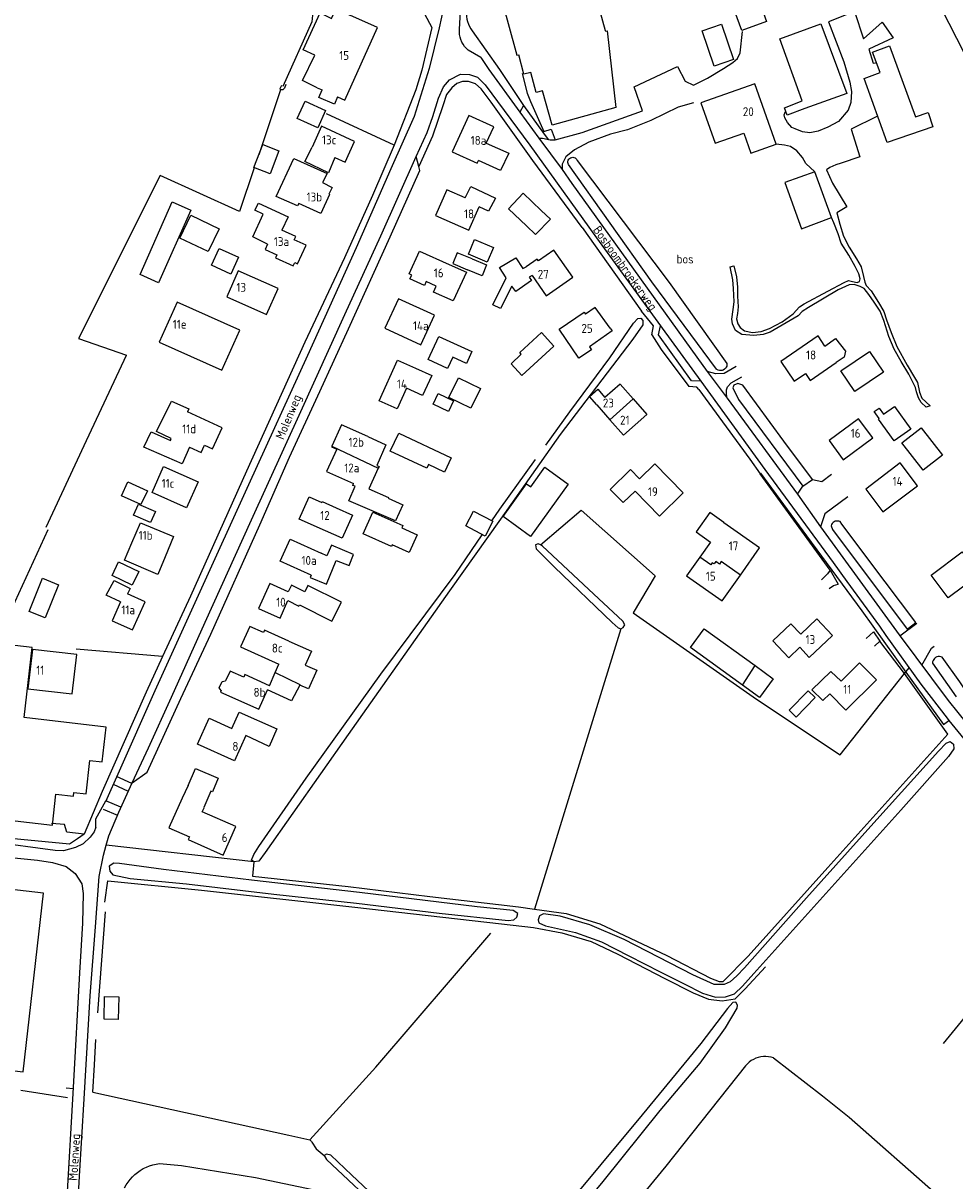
# Model space of a CAD drawing. Header units: metres. Extents: x 226218 to 240385, y 439369 to 449677.
# Tile 101 of 256: x 230260 to 230522, y 442111 to 442436. Entities that reach past the tile are written whole.
import ezdxf

# ---------------------------------------------------------------- set-up
doc = ezdxf.new("R2010")
doc.units = ezdxf.units.M
doc.header["$MEASUREMENT"] = 0
for name, color, linetype in [('BIJGEBOUW', 4, 'Continuous'), ('CULTUURAANDUIDING', 253, 'Continuous'), ('DAKRAND', 4, 'Continuous'), ('DAKRAND-BYG', 4, 'Continuous'), ('HEG', 253, 'Continuous'), ('HEK', 253, 'Continuous'), ('HOOFDGEBOUW', 4, 'Continuous'), ('HUISNUMMER', 253, 'Continuous'), ('INSTEEKSLOOT', 153, 'Continuous'), ('KANTVERH', 253, 'Continuous'), ('KANTWATER', 153, 'Continuous'), ('MIDSLTGREPPEL', 253, 'Continuous'), ('RASTER', 253, 'Continuous'), ('STRAATNAAM', 253, 'Continuous'), ('TUSSENMUUR', 253, 'Continuous')]:
    doc.layers.add(name, color=color, linetype=linetype)
doc.styles.get("Standard").update_dxf_attribs({"font": 'iso.shx'})

msp = doc.modelspace()

# ---------------------------------------------------------------- linework, layer by layer
at = {"layer": 'BIJGEBOUW'}
for points in [[(230406.01, 442383.55), (230400.95, 442388.36), (230396.83, 442384.01), (230401.89, 442379.2)], [(230236.01, 442195.11), (230230.21, 442144.8), (230260.37, 442141.33), (230266.17, 442191.63), (230236.01, 442195.11)]]:
    msp.add_lwpolyline(points, dxfattribs=at)
at = {"layer": 'DAKRAND'}
for p, q in [((230329.64, 442249.93), (230331.22, 442253.6)), ((230331.22, 442253.6), (230332.26, 442256))]:
    msp.add_line(p, q, dxfattribs=at)
for points in [[(230343.07, 442418.04), (230338.99, 442420.05), (230342.38, 442427.2), (230339.11, 442428.72), (230343.88, 442439.13), (230347.09, 442437.52), (230348.45, 442440.23), (230352.3, 442438.49)], [(230424.17, 442434), (230424.18, 442433.95), (230424.64, 442434.07), (230427.08, 442412.47), (230409.1, 442407.55), (230406.45, 442417.17), (230404.65, 442416.7), (230403.11, 442422.32), (230401.2, 442421.85), (230399.76, 442427.32)], [(230348.83, 442415.45), (230347.9, 442413.43), (230343.51, 442415.31), (230344.44, 442417.43)], [(230348.07, 442398.42), (230346.21, 442394.13), (230339.64, 442397.27), (230341.63, 442401.36)], [(230390.61, 442402.43), (230396.94, 442399.65), (230394.59, 442394.8), (230388.39, 442397.59)], [(230337.92, 442385.52), (230337.57, 442384.8), (230331.53, 442387.45), (230336.54, 442398.15), (230345.85, 442393.89), (230344.59, 442391.37), (230347.32, 442389.99), (230346.39, 442388.15)], [(230384.71, 442387.09), (230386.26, 442390.23), (230393.17, 442387.02), (230391.27, 442383.38), (230388.59, 442384.59)], [(230329.13, 442374.09), (230324.94, 442376.14), (230327.89, 442382.53), (230325.51, 442383.6), (230326.61, 442385.57), (230334.93, 442381.75), (230333.17, 442378.01)], [(230380.22, 442368.39), (230385.02, 442366.2), (230381.27, 442358.09), (230375.77, 442360.59), (230376.56, 442362.3)], [(230403.51, 442365.3), (230402.64, 442364.74), (230403.29, 442363.84), (230398.95, 442360.76), (230397.8, 442362.27), (230394.65, 442356.01), (230392.49, 442356.96), (230396.2, 442364.6), (230394.33, 442367.47), (230398.96, 442370.2), (230400.93, 442367.2), (230401.84, 442367.71)], [(230425.42, 442350.46), (230426.03, 442349.65), (230419.63, 442345.18), (230420.17, 442344.39), (230416.68, 442342), (230411.13, 442350.21), (230418.11, 442354.93), (230418.52, 442354.36)], [(230485.84, 442345.42), (230488.84, 442347.51), (230491.58, 442343.98), (230491.19, 442342.29), (230489, 442340.82)], [(230370.71, 442339.19), (230375.28, 442337.16), (230372.67, 442331.51), (230368.17, 442333.59)], [(230421.66, 442328.9), (230419.63, 442331.2), (230421.95, 442333.26), (230423.98, 442330.94)], [(230307.21, 442316.99), (230305.11, 442312.32), (230294.32, 442316.95), (230296.41, 442321.33), (230301.79, 442318.84), (230302.05, 442319.39), (230297.89, 442321.39), (230302.1, 442329.96), (230306.96, 442327.77), (230306.61, 442326.91)], [(230357.33, 442319.99), (230362.39, 442317.69), (230359.83, 442311.83), (230360.47, 442311.57), (230360.24, 442311.06)], [(230360.24, 442311.06), (230357.59, 442305.31), (230363.09, 442302.82), (230362.99, 442302.64), (230367.17, 442300.77), (230365.08, 442296.31), (230351.93, 442301.86), (230353.74, 442306.01), (230353.14, 442306.24), (230353.33, 442306.74)], [(230432.46, 442304.59), (230429.14, 442301.44), (230425.44, 442305.11), (230431.15, 442310.75), (230433.7, 442308.11)], [(230348.37, 442299.97), (230353.02, 442297.88), (230350.09, 442291.36), (230345.44, 442293.45)], [(230457.4, 442295.71), (230457.31, 442295.77), (230457.37, 442295.85), (230453.46, 442298.59), (230449.62, 442293.14), (230453.61, 442290.31)], [(230300.29, 442286.13), (230298.26, 442281.18), (230288.92, 442285.18), (230290.96, 442290.05)], [(230341.35, 442280.99), (230341.09, 442280.3), (230345.68, 442278.45), (230348.38, 442285.17), (230352.04, 442283.7), (230353.31, 442286.77), (230347.1, 442289.41), (230345.83, 442286.45), (230344.17, 442287.15)], [(230287.8, 442273.5), (230283.77, 442275.36), (230285.97, 442279.47), (230290.48, 442277.21), (230289.71, 442275.79)], [(230334.86, 442273.85), (230337.91, 442272.33), (230338.06, 442272.64), (230347.19, 442268.08), (230349.87, 442273.45), (230340.47, 442278.14), (230339.57, 442276.34), (230335.82, 442278.21), (230334.89, 442276.34)], [(230260.71, 442240.96), (230262.98, 442260.67), (230238.62, 442263.48), (230238.6, 442263.29)], [(230335.15, 442262.46), (230341.48, 442259.59), (230339.73, 442255.73), (230342.99, 442254.26), (230340.62, 442249.06), (230338.18, 442250.08)], [(230487.17, 442247.63), (230485.19, 442245.81), (230482.1, 442248.79), (230487.47, 442253.94), (230490.37, 442251.19)], [(230316.1, 442248.55), (230315.56, 442249.37), (230316.37, 442251.11), (230317.32, 442251.27)], [(230338.18, 442250.08), (230335.87, 442245.68), (230329.1, 442248.75)], [(230319.09, 442237.94), (230321.16, 442242.51), (230331.76, 442237.79), (230329.57, 442232.85), (230323.01, 442235.88)], [(230306.79, 442221.91), (230308.87, 442226.66), (230315.23, 442223.97), (230313.63, 442220.05), (230313.14, 442220.24), (230311.19, 442215.66)], [(230306.79, 442221.91), (230306.78, 442221.91), (230305.1, 442218.34)]]:
    msp.add_lwpolyline(points, dxfattribs=at)
at = {"layer": 'DAKRAND-BYG'}
for points in [[(230462.42, 442434.14), (230458.19, 442445.96), (230465.15, 442448.45), (230469.38, 442436.63), (230462.42, 442434.14)], [(230454.67, 442424.15), (230451.29, 442434.03), (230456.71, 442435.89), (230460.08, 442425.99), (230454.67, 442424.15)], [(230479.39, 442414.32), (230473.12, 442431.79), (230484.67, 442436), (230491.94, 442416.39), (230480.14, 442412.22)], [(230516.2, 442407.01), (230503.33, 442402.61), (230496.87, 442420.67), (230501.33, 442422.35), (230499.21, 442428), (230503.94, 442429.85), (230511.3, 442409.83), (230514.82, 442411.05), (230516.2, 442407.01)], [(230343.24, 442406.74), (230337.44, 442409.35), (230339.66, 442414.26), (230345.45, 442411.65), (230343.24, 442406.74)], [(230480.14, 442412.22), (230475.23, 442410.34), (230474.5, 442412.37), (230479.39, 442414.32)], [(230332.32, 442400.33), (230329.81, 442393.82), (230325.25, 442395.58), (230327.76, 442402.09), (230332.32, 442400.33)], [(230482.95, 442394.4), (230474.51, 442391.44), (230479.21, 442378.39), (230487.67, 442381.6), (230482.95, 442394.4)], [(230293.29, 442365.5), (230302.34, 442385.96), (230307.55, 442383.65), (230298.5, 442363.2), (230293.29, 442365.5)], [(230406.01, 442383.55), (230408.7, 442381.11), (230404.43, 442376.78), (230401.89, 442379.2)], [(230312.47, 442371.99), (230304.46, 442375.79), (230307.51, 442382.22), (230315.52, 442378.41), (230312.47, 442371.99)], [(230387.34, 442375.38), (230392.61, 442373.15), (230390.87, 442369.03), (230385.6, 442371.26), (230387.34, 442375.38)], [(230318.78, 442365.66), (230313.37, 442368.13), (230315.54, 442372.88), (230320.95, 442370.4), (230318.78, 442365.66)], [(230386.62, 442369.91), (230382.46, 442371.63), (230381.2, 442368.61), (230385.36, 442366.89)], [(230386.62, 442369.91), (230390.68, 442368.23), (230389.48, 442365.2), (230385.36, 442366.89)], [(230374.27, 442341.61), (230377.27, 442348.14), (230386.59, 442343.86), (230385.07, 442340.54), (230381.18, 442342.32), (230379.71, 442339.11), (230374.27, 442341.61)], [(230409.59, 442345.42), (230400.64, 442337.16), (230397.6, 442340.46), (230400.45, 442343.09), (230400.01, 442343.57), (230406.1, 442349.2), (230409.59, 442345.42)], [(230490.31, 442338.44), (230498.31, 442343.9), (230502.27, 442338.08), (230494.27, 442332.63), (230490.31, 442338.44)], [(230382.8, 442336.5), (230388.96, 442333.5), (230386.25, 442327.92), (230380.09, 442330.92), (230382.8, 442336.5)], [(230380.04, 442327.05), (230375.71, 442329.07), (230377.1, 442332.05), (230381.43, 442330.04), (230380.04, 442327.05)], [(230505.31, 442318.75), (230500.9, 442324.88), (230501.09, 442325.01), (230499.66, 442327), (230501.05, 442328), (230502.32, 442326.24), (230505.39, 442328.45), (230509.96, 442322.09), (230505.31, 442318.75)], [(230513.4, 442310.52), (230507.46, 442318.2), (230512.89, 442322.4), (230518.84, 442314.73), (230513.4, 442310.52)], [(230366, 442320.89), (230380.71, 442313.98), (230378.83, 442309.96), (230374.35, 442312.07), (230373.87, 442311.06), (230363.64, 442315.86), (230366, 442320.89)], [(230413.67, 442306.55), (230403.09, 442291.91), (230395.32, 442297.53), (230401.95, 442306.69), (230403.11, 442305.85), (230407.07, 442311.33), (230413.67, 442306.55)], [(230293.54, 442300.83), (230288.04, 442303.35), (230289.84, 442307.27), (230295.34, 442304.75), (230293.54, 442300.83)], [(230296.25, 442295.8), (230291.46, 442297.86), (230292.8, 442300.97), (230297.59, 442298.92), (230296.25, 442295.8)], [(230390.26, 442291.97), (230384.84, 442294.83), (230387.05, 442299.01), (230392.47, 442296.15), (230390.26, 442291.97)], [(230363.98, 442289.07), (230356, 442292.65), (230358.72, 442298.71), (230367.13, 442294.94), (230366.85, 442294.31), (230371.18, 442292.37), (230368.95, 442287.4), (230364.19, 442289.53), (230363.98, 442289.07)], [(230291.03, 442278.16), (230285.39, 442280.88), (230287.26, 442284.76), (230292.9, 442282.05), (230291.03, 442278.16)], [(230270.35, 442278.31), (230266.58, 442268.98), (230262.1, 442270.8), (230265.88, 442280.12), (230270.35, 442278.31)], [(230462.67, 442250.06), (230448.04, 442260.66), (230451.87, 442265.94), (230466.17, 442255.57)], [(230466.17, 442255.57), (230471.23, 442251.9), (230467.41, 442246.62), (230462.67, 442250.06)], [(230475.8, 442243.01), (230481.07, 442248.51), (230483.04, 442246.62), (230477.77, 442241.12), (230475.8, 442243.01)], [(230283.17, 442156.19), (230283.3, 442162.51), (230287.28, 442162.43), (230287.14, 442156.1), (230283.17, 442156.19)]]:
    msp.add_lwpolyline(points, dxfattribs=at)
at = {"layer": 'HEG'}
for p, q in [((230364.68, 442401.9), (230345.66, 442410.66)), ((230299.61, 442258.18), (230275.35, 442260.24)), ((230325.27, 442200.44), (230283.77, 442205.06)), ((230259.78, 442136.17), (230272.88, 442134.17))]:
    msp.add_line(p, q, dxfattribs=at)
at = {"layer": 'HEK'}
msp.add_lwpolyline([(230266.89, 442294.54), (230277.59, 442317.5), (230289.45, 442342.84)], dxfattribs=at)
at = {"layer": 'HOOFDGEBOUW'}
for p, q in [((230343.07, 442418.04), (230344.44, 442417.43)), ((230421.66, 442328.9), (230425.35, 442324.71)), ((230453.61, 442290.31), (230450.61, 442286.04))]:
    msp.add_line(p, q, dxfattribs=at)
for points in [[(230424.17, 442434), (230419.27, 442451.89), (230394.35, 442445.07), (230399.25, 442427.17), (230399.76, 442427.32)], [(230348.83, 442415.45), (230350.84, 442414.54), (230360.07, 442434.99), (230352.3, 442438.49)], [(230462.98, 442405.3), (230464.95, 442399.69), (230472.08, 442402.2), (230466.12, 442419.12), (230450.95, 442413.78), (230454.93, 442402.47), (230462.98, 442405.3)], [(230390.61, 442402.43), (230392.73, 442407.04), (230385.69, 442410.27), (230380.98, 442400.02), (230388.02, 442396.79), (230388.39, 442397.59)], [(230348.07, 442398.42), (230350.94, 442397.11), (230353.61, 442402.97), (230344.3, 442407.22), (230341.63, 442401.36)], [(230346.39, 442388.15), (230346.58, 442388.06), (230344.06, 442382.66), (230337.92, 442385.52)], [(230384.71, 442387.09), (230379.54, 442389.37), (230376.34, 442382.12), (230385.68, 442378), (230388.59, 442384.59)], [(230329.13, 442374.09), (230328.42, 442372.52), (230331.7, 442371.03), (230331.34, 442370.25), (230336.35, 442367.98), (230336.76, 442368.88), (230337.57, 442368.52), (230339.95, 442373.77), (230336.59, 442375.3), (230337.03, 442376.26), (230333.17, 442378.01)], [(230376.56, 442362.3), (230373.7, 442363.58), (230373.2, 442362.48), (230369.16, 442364.29), (230369.65, 442365.38), (230368.98, 442365.68), (230371.87, 442372.13), (230380.22, 442368.39)], [(230403.51, 442365.3), (230407.47, 442359.58), (230414.93, 442364.75), (230409.63, 442372.38), (230405.27, 442369.35), (230404.92, 442369.85), (230401.84, 442367.71)], [(230317.65, 442359.26), (230328.82, 442354.29), (230332.06, 442361.57), (230320.89, 442366.54), (230317.65, 442359.26)], [(230298.65, 442346.54), (230316.28, 442338.65), (230321.3, 442349.86), (230303.67, 442357.75), (230298.65, 442346.54)], [(230372.21, 442345.8), (230376.02, 442354.07), (230365.95, 442358.72), (230362.13, 442350.45), (230372.21, 442345.8)], [(230425.42, 442350.46), (230421.2, 442356.3), (230418.52, 442354.36)], [(230485.84, 442345.42), (230483.9, 442348.25), (230473.41, 442341.05), (230477.22, 442335.51), (230480.34, 442337.66), (230481.64, 442335.77), (230489, 442340.82)], [(230368.17, 442333.59), (230365.53, 442327.75), (230360.5, 442330.03), (230365.68, 442341.47), (230370.71, 442339.19)], [(230431.93, 442330.62), (230428.3, 442334.74), (230423.98, 442330.94)], [(230431.93, 442330.62), (230435.8, 442326.22), (230429.16, 442320.37), (230425.35, 442324.71)], [(230307.21, 442316.99), (230310.47, 442315.51), (230311.39, 442317.53), (230313.68, 442316.48), (230316.4, 442322.47), (230306.61, 442326.91)], [(230499.25, 442319.58), (230495.28, 442324.95), (230487, 442318.82), (230490.97, 442313.45), (230499.25, 442319.58)], [(230357.33, 442319.99), (230349.91, 442323.29), (230347.22, 442317.26)], [(230347.22, 442317.26), (230347.14, 442317.08), (230348.56, 442316.45), (230345.74, 442310.12), (230353.33, 442306.74)], [(230433.7, 442308.11), (230437.97, 442312.32), (230445.99, 442304.17), (230439.34, 442297.61), (230432.46, 442304.59)], [(230511.81, 442306.16), (230506.97, 442312.54), (230497.29, 442305.21), (230502.13, 442298.82), (230511.81, 442306.16)], [(230296.66, 442304.22), (230299.91, 442311.54), (230309.58, 442307.24), (230306.33, 442299.92), (230296.66, 442304.22)], [(230345.44, 442293.45), (230338.04, 442296.78), (230340.86, 442303.06), (230344.41, 442301.46), (230344.52, 442301.7), (230348.37, 442299.97)], [(230290.96, 442290.05), (230293.36, 442295.76), (230302.69, 442291.84), (230300.29, 442286.13)], [(230462.06, 442281), (230467.44, 442288.66), (230457.4, 442295.71)], [(230341.35, 442280.99), (230332.63, 442284.96), (230335.44, 442291.13), (230344.17, 442287.16), (230344.17, 442287.15)], [(230450.61, 442286.04), (230446.94, 442280.8), (230456.97, 442273.76), (230462.06, 442281)], [(230524.43, 442287.6), (230529.27, 442281.23), (230520.5, 442274.59), (230515.67, 442280.96), (230524.43, 442287.6)], [(230334.89, 442276.34), (230329.77, 442278.64), (230326.61, 442271.59), (230332.63, 442268.88), (230334.86, 442273.85)], [(230287.8, 442273.5), (230285.41, 442268.17), (230291.17, 442265.59), (230294.73, 442273.54), (230289.71, 442275.79)], [(230335.15, 442262.46), (230328.24, 442265.56), (230327.94, 442264.9), (230324.14, 442266.61), (230321.54, 442260.81), (230332.26, 442256)], [(230483.57, 442268.69), (230479.02, 442264.41), (230476.26, 442267.34), (230471.16, 442262.54), (230475.65, 442257.79), (230478.75, 442260.73), (230481.43, 442257.9), (230487.95, 442264.03), (230483.57, 442268.69)], [(230263.04, 442260.14), (230261.76, 442249.06), (230274.17, 442247.61), (230275.46, 442258.7), (230263.04, 442260.14)], [(230329.64, 442249.93), (230322.76, 442253.04), (230322.42, 442252.29), (230318.58, 442254.03), (230317.32, 442251.27)], [(230490.37, 442251.19), (230495.55, 442256.33), (230500.28, 442251.57), (230491.7, 442243.06), (230487.17, 442247.63)], [(230316.1, 442248.55), (230315.91, 442248.15), (230326.63, 442243.29), (230329.1, 442248.75)], [(230233.15, 442215.89), (230233.03, 442214.87), (230268.63, 442210.74), (230269.64, 442219.4), (230274.53, 442218.83), (230274.66, 442219.9), (230278.09, 442219.5), (230279.19, 442228.93), (230282.62, 442228.54), (230283.75, 442238.28), (230260.71, 442240.96)], [(230323.01, 442235.88), (230319.81, 442228.77), (230309.41, 442233.45), (230312.72, 442240.81), (230319.09, 442237.94)], [(230305.1, 442218.34), (230301.39, 442209.92), (230307.14, 442207.39), (230306.81, 442206.64), (230316.65, 442202.31), (230320.19, 442210.35), (230310.77, 442214.51), (230311.26, 442215.63), (230311.19, 442215.66)]]:
    msp.add_lwpolyline(points, dxfattribs=at)
at = {"layer": 'INSTEEKSLOOT'}
for p, q in [((230407.32, 442317.52), (230414.08, 442326.89)), ((230490.57, 442295.38), (230490.08, 442296.05)), ((230516.06, 442256.25), (230522.69, 442246.81))]:
    msp.add_line(p, q, dxfattribs=at)
for points in [[(230334.26, 442418.98), (230333.88, 442417.88), (230333.38, 442417.43), (230332.8, 442417.41), (230332.67, 442417.86), (230333.1, 442418.77)], [(230413.75, 442396.43), (230413.61, 442396.73), (230413.55, 442397.04), (230413.57, 442397.37), (230413.66, 442397.68), (230413.82, 442397.96), (230414.05, 442398.19), (230414.32, 442398.37), (230414.63, 442398.47), (230414.95, 442398.51), (230415.27, 442398.46), (230415.57, 442398.34), (230415.83, 442398.15), (230416.05, 442397.9), (230416.19, 442397.61)], [(230416.19, 442397.61), (230442.01, 442363.29), (230458.27, 442340.53)], [(230455.47, 442338.83), (230455.33, 442338.93), (230437.17, 442363.49), (230413.75, 442396.43)], [(230414.08, 442326.89), (230425.31, 442342.09), (230431.97, 442351.83), (230433.23, 442353.19), (230434.08, 442353.25), (230434.61, 442352.56), (230434.63, 442351.37), (230431.83, 442347.34), (230411.35, 442320.53), (230394.57, 442296.77)], [(230458.27, 442340.53), (230458.28, 442340.16), (230458.21, 442339.79), (230458.07, 442339.45), (230457.85, 442339.14), (230457.58, 442338.88), (230457.26, 442338.68), (230456.9, 442338.56), (230456.53, 442338.51), (230456.16, 442338.54), (230455.8, 442338.65), (230455.47, 442338.83)], [(230482.33, 442307.88), (230474.27, 442318.72), (230462.73, 442334.4), (230461.35, 442334.88), (230460.2, 442334.44), (230459.95, 442333.69), (230461.5, 442330.4), (230479.65, 442306.03)], [(230392.16, 442296.31), (230394.4, 442299.6), (230404.47, 442313.56)], [(230394.57, 442296.77), (230380.31, 442276.56), (230351.75, 442236.16), (230328.41, 442203.03), (230326.64, 442200.63), (230325.27, 442200.44), (230324.64, 442200.91), (230325.23, 442202.43), (230326.64, 442204.73), (230339.98, 442223.97), (230360.95, 442253.16), (230381.88, 442281.2), (230389.48, 442292.38)], [(230490.08, 442296.05), (230489.76, 442296.18), (230489.41, 442296.23), (230489.06, 442296.22), (230488.71, 442296.14), (230488.39, 442295.99), (230488.11, 442295.79), (230487.87, 442295.53), (230487.69, 442295.22), (230487.57, 442294.89)], [(230487.57, 442294.89), (230487.96, 442293.86), (230508.96, 442265.85)], [(230511.41, 442267.7), (230502.78, 442279.12), (230490.57, 442295.38)], [(230406.29, 442289.24), (230405.83, 442289.49), (230405.2, 442289.84), (230404.44, 442289.54), (230404.64, 442288.36), (230409.84, 442283.24), (230425.98, 442267.67), (230427.65, 442266.2), (230428.49, 442265.96), (230429.14, 442266.29), (230429.55, 442267.07), (230428.99, 442268.09), (230420.85, 442275.68), (230406.29, 442289.24)], [(230518.75, 442257.92), (230518.39, 442258.05), (230518.02, 442258.11), (230517.64, 442258.09), (230517.28, 442258), (230516.94, 442257.83), (230516.64, 442257.6), (230516.4, 442257.32), (230516.21, 442256.99), (230516.1, 442256.63), (230516.06, 442256.25)], [(230525.28, 442248.75), (230523.79, 442251.05), (230518.75, 442257.92)], [(230463.22, 442170.64), (230480.69, 442190.27), (230500.43, 442212.31), (230517.78, 442231.5), (230519.93, 442233.77), (230521.05, 442234.24), (230521.98, 442233.52), (230522.04, 442232.21), (230520.53, 442230.02), (230507.14, 442214.92), (230482.73, 442187.77), (230465.86, 442168.99)], [(230287.51, 442199.92), (230285.86, 442199.99), (230284.6, 442199.2), (230284.8, 442197.78), (230285.6, 442196.77), (230290.54, 442195.76), (230306.3, 442194.19), (230330.91, 442191.35), (230354.12, 442188.78), (230377.39, 442185.95), (230396.79, 442183.9), (230398.37, 442184.09), (230399.22, 442184.84), (230399.52, 442185.86), (230398.13, 442186.76), (230388.03, 442187.76), (230354.93, 442191.78), (230324.57, 442195.22), (230299.88, 442198.25), (230287.51, 442199.92)], [(230463.22, 442170.64), (230461.04, 442168.37), (230459.17, 442166.65), (230457.54, 442165.94), (230454.66, 442165.91), (230448.72, 442168.62), (230429.38, 442178.54), (230419.7, 442182.69), (230411.35, 442185.11), (230406.72, 442185.77), (230405.56, 442185.24), (230405.17, 442184.08), (230405.42, 442183.25), (230407.3, 442182.41), (230415.72, 442180.52), (230423.01, 442177.92), (230430.71, 442173.95), (230439.48, 442169.51), (230446.24, 442166.15), (230451.4, 442163.44), (230455.09, 442162.32), (230457.83, 442162.42), (230460.4, 442163.33), (230462.65, 442165.47), (230465.86, 442168.99)], [(230395.21, 442076.65), (230406.59, 442090.07), (230423.51, 442110.57), (230439.49, 442130.53), (230450.71, 442143.81), (230457.88, 442153.71), (230461.18, 442159.25), (230461.27, 442160.12), (230460.75, 442160.92), (230459.97, 442160.83), (230458.42, 442159.18), (230450.98, 442149.32), (230434.4, 442129.28), (230411.24, 442101.32), (230394.31, 442079.62), (230393.12, 442078.74), (230391.44, 442078.41), (230389.52, 442079.35), (230384.13, 442084.01), (230368.5, 442097.57)], [(230368.5, 442097.57), (230352.84, 442112.27), (230346.95, 442117.91), (230345.73, 442118.22), (230345.02, 442117.81)], [(230345.02, 442117.81), (230345.69, 442116.74), (230353.36, 442109.53), (230370.25, 442093.72), (230389.04, 442076.36), (230389.12, 442076.29)], [(230288.89, 442108.72), (230289.36, 442109.56), (230289.89, 442110.37), (230290.47, 442111.13), (230291.12, 442111.84), (230291.82, 442112.51), (230292.56, 442113.11), (230293.35, 442113.66), (230294.18, 442114.15), (230295.05, 442114.57), (230295.95, 442114.92), (230296.86, 442115.21), (230297.8, 442115.42), (230298.76, 442115.56)], [(230298.76, 442115.56), (230304.89, 442115.06), (230325.74, 442111.68), (230341.89, 442108.25)]]:
    msp.add_lwpolyline(points, dxfattribs=at)
at = {"layer": 'KANTVERH'}
for p, q in [((230383.08, 442434.41), (230383.49, 442441.29)), ((230389.09, 442426.59), (230385.52, 442428.64)), ((230401.12, 442413.09), (230400.03, 442411.2)), ((230405.38, 442403.87), (230411.98, 442395.03)), ((230402.82, 442401.85), (230421.64, 442375.86)), ((230417.53, 442378.78), (230434.26, 442355.18)), ((230421.64, 442375.86), (230439.57, 442351.12)), ((230487.32, 442282.37), (230489.53, 442278.46)), ((230506.89, 442263.95), (230511.7, 442267.54)), ((230499.46, 442265.1), (230497.46, 442263.23)), ((230499.46, 442265.1), (230501.28, 442262.42)), ((230499.73, 442261.06), (230501.28, 442262.42)), ((230508.18, 442253.32), (230509.51, 442254.99)), ((230290.97, 442222.44), (230286.65, 442224.4)), ((230285.68, 442222.21), (230289.97, 442220.27)), ((230282.86, 442215.26), (230286.92, 442213.53)), ((230287.9, 442215.75), (230283.69, 442217.51)), ((230242.62, 442203.13), (230264.44, 442200.83)), ((230272.49, 442136.84), (230274.48, 442136.72))]:
    msp.add_line(p, q, dxfattribs=at)
for points in [[(230378.71, 442442.46), (230378.68, 442440.9), (230377.33, 442434.87), (230374.6, 442423.42), (230370.34, 442410), (230363.8, 442395.22), (230354.05, 442373.06), (230340.39, 442342.73), (230323.81, 442306.44), (230310.05, 442276.28), (230297.4, 442248.46), (230287.36, 442225.93), (230283.53, 442217.23)], [(230385.09, 442439.51), (230385.05, 442438.79), (230385.08, 442438.06), (230385.17, 442437.34), (230385.34, 442436.63), (230385.57, 442435.95), (230385.87, 442435.28), (230386.23, 442434.65), (230386.64, 442434.06)], [(230494.13, 442439.5), (230486.79, 442436.55), (230491.14, 442425.28), (230492.86, 442419.62), (230493.34, 442417), (230493.12, 442413.9), (230492.32, 442411.73), (230489.6, 442408.57), (230486.64, 442406.95), (230483.94, 442405.81), (230481.56, 442405.4), (230479.53, 442405.63), (230477.42, 442406.46)], [(230494.13, 442439.5), (230496.68, 442431.83), (230501.9, 442436.47), (230505.04, 442432.07), (230498.15, 442428.88), (230499.43, 442424.92), (230500.06, 442425.08)], [(230373.22, 442438.82), (230375.35, 442435), (230372.52, 442422.97), (230370.77, 442417.48), (230364.68, 442401.9), (230358.58, 442387.74), (230350.72, 442370.22), (230339.61, 442346.47), (230323.24, 442310.22), (230307.42, 442275.11), (230299.61, 442258.18), (230294.98, 442248.14), (230282.65, 442220.17), (230277.61, 442208.2)], [(230385.52, 442428.64), (230384.99, 442429.13), (230384.51, 442429.68), (230384.1, 442430.27), (230383.75, 442430.9), (230383.47, 442431.57), (230383.26, 442432.26), (230383.12, 442432.97), (230383.06, 442433.69), (230383.08, 442434.41)], [(230386.64, 442434.06), (230394.33, 442423.16), (230400.73, 442413.65), (230401.12, 442413.09)], [(230409.99, 442403.36), (230417.56, 442405.48), (230434.55, 442411.57), (230432.23, 442418.27), (230444.38, 442424.05), (230446.49, 442419.91), (230448.89, 442418.77), (230452.8, 442420.76), (230457.33, 442423.47), (230459.94, 442425.11), (230461.23, 442426.3), (230461.95, 442427.85), (230462.65, 442433.81)], [(230389.09, 442426.59), (230391.32, 442423.14), (230400.03, 442411.2)], [(230313.15, 442264.45), (230326.96, 442295.16), (230335.3, 442314.22), (230343.85, 442332.61), (230351.89, 442350.26), (230363.62, 442376.09), (230371.9, 442394.8), (230371.63, 442395.91), (230370.94, 442398.75), (230373.95, 442405.47), (230375.6, 442410), (230377.15, 442415.07), (230378.6, 442418.31), (230380.26, 442420.27), (230383.4, 442421.82), (230385.89, 442421.79), (230388.17, 442420.97), (230390.27, 442418.82), (230402.82, 442401.85)], [(230417.53, 442378.78), (230403.75, 442397.6), (230392.02, 442414.02), (230389.16, 442417.75), (230387.54, 442419.18), (230385.62, 442419.82), (230383.92, 442419.76), (230382.33, 442419.28), (230380.93, 442418.04), (230379.4, 442416.12), (230378.41, 442412.98), (230375.49, 442404.46), (230371.63, 442395.91)], [(230400.67, 442422.04), (230402.15, 442416.47), (230403.01, 442414.13), (230406.75, 442405.72), (230408.86, 442406.36), (230409.99, 442403.36)], [(230401.12, 442413.09), (230406.39, 442405.64), (230407.97, 442403.53)], [(230448.92, 442413.82), (230444.53, 442412.55), (230436.84, 442408.87), (230430.35, 442406.24), (230425.56, 442405.01), (230419.41, 442402.77), (230415.43, 442400.58), (230412.99, 442398.6), (230411.98, 442396.54), (230411.98, 442395.03), (230414.7, 442391.12), (230428.59, 442371.73), (230449.78, 442342.25), (230452.71, 442338.29), (230458.3, 442330.74), (230478.14, 442303.74), (230484.62, 442294.57), (230506.68, 442264.24), (230520.51, 442245.72), (230528.64, 442235.64)], [(230400.03, 442411.2), (230405.38, 442403.87), (230406.4, 442403.84), (230408.54, 442403.4), (230409.99, 442403.36)], [(230477.42, 442406.46), (230476.49, 442406.89), (230475.26, 442408.3), (230474.54, 442409.58), (230474.41, 442410.45), (230474.73, 442411.4), (230474.83, 442411.45)], [(230500.4, 442409.92), (230493.22, 442406.43), (230495.61, 442398.6), (230490.36, 442396.88), (230488.86, 442396.34), (230487.24, 442395.62), (230486.22, 442395), (230487.98, 442391.22), (230491.96, 442384.55), (230489.19, 442382.9), (230490.03, 442379.73), (230491, 442376.31), (230492.63, 442373.26), (230494.73, 442369.93), (230495.97, 442367.72), (230496.65, 442364.94), (230497.02, 442363.34), (230497.41, 442362.46), (230498.81, 442360.97), (230500.86, 442357.64), (230502.35, 442355.13), (230503.17, 442352.82), (230504.45, 442349.26), (230506.02, 442345.29), (230508.96, 442340.05), (230510.97, 442336.55), (230511.81, 442335.13), (230512.4, 442332.49), (230513.06, 442330.79), (230515.38, 442328.6)], [(230482.95, 442394.4), (230480.42, 442396.78), (230479.49, 442398.44), (230477.97, 442400.35), (230476.13, 442401.49), (230474.42, 442401.9), (230472.08, 442402.2)], [(230291.07, 442222.66), (230295.62, 442232.46), (230302.14, 442246.74), (230311.61, 442267.77), (230324.58, 442296.55), (230338.48, 442327.06), (230350.89, 442354.28), (230361, 442376.4), (230370.94, 442398.75)], [(230460.2, 442367.98), (230460.94, 442364.85), (230461.22, 442361.94), (230461.29, 442359.46), (230461.46, 442356.43), (230461.23, 442354.59), (230460.97, 442353.07), (230461.37, 442351.7), (230461.98, 442350.63), (230463.18, 442349.65), (230465.49, 442349.26), (230467.92, 442349.47), (230470.26, 442350.33), (230473.81, 442352.19), (230476.88, 442354.46), (230478.71, 442356.49), (230480, 442357.27), (230486.67, 442360.83), (230491.2, 442363.32), (230492.43, 442363.81), (230493.61, 442363.58), (230494.93, 442363.33), (230495.56, 442363.59), (230495.7, 442364.27), (230495.34, 442365.74), (230494.33, 442367.8), (230492.51, 442370.96), (230490.36, 442374.39), (230489.54, 442377.01), (230488.37, 442380.05), (230487.67, 442381.6)], [(230460.3, 442357.82), (230460.13, 442361.58), (230459.97, 442364.04), (230459.17, 442367.68), (230460.2, 442367.98)], [(230515.38, 442328.6), (230514.27, 442328.26), (230512.91, 442329.55), (230512.15, 442330.83), (230511.61, 442332.53), (230511.28, 442333.79), (230510.57, 442335.31), (230509.4, 442337.54), (230507.29, 442341.09), (230505.33, 442344.55), (230503.79, 442348.07), (230502.39, 442352.61), (230501.36, 442355.27), (230499.67, 442357.8), (230498.2, 442359.93), (230496.87, 442361.64), (230495.73, 442362.19), (230494.03, 442362.7), (230492.67, 442362.67), (230489.56, 442361.25), (230481.2, 442356.28), (230479.42, 442355.14), (230478.28, 442353.9), (230470.45, 442349.31), (230468.5, 442348.65), (230465.84, 442348.42), (230462.49, 442348.62), (230460.68, 442349.81), (230459.86, 442351.69), (230459.65, 442352.99), (230460.07, 442355.7), (230460.3, 442357.82)], [(230437.14, 442348.53), (230437.63, 442351.14), (230434.26, 442355.18)], [(230450.92, 442335.5), (230448.34, 442335.67), (230439.08, 442348.54), (230439.57, 442351.12)], [(230439.57, 442351.12), (230440.06, 442350.45), (230450.92, 442335.5)], [(230437.14, 442348.53), (230439.8, 442344.48), (230447.58, 442334.07)], [(230460.88, 442339.7), (230457.52, 442337.73), (230455.18, 442337.62), (230452.71, 442338.29)], [(230450.92, 442335.5), (230468.94, 442310.73), (230488.1, 442284.6), (230492.01, 442279.21), (230501.14, 442266.67), (230502.99, 442264.04), (230512.82, 442250.4), (230520.15, 442240.84), (230520.7, 442240.16)], [(230458.3, 442330.74), (230458.13, 442331.85), (230458.15, 442333.12), (230458.39, 442333.99), (230459.49, 442335.08), (230462.45, 442336.72)], [(230450.4, 442333.16), (230449.84, 442333.88), (230447.58, 442334.07)], [(230450.4, 442333.16), (230464.72, 442313.63), (230467.63, 442309.48)], [(230467.63, 442309.48), (230467.72, 442309.65), (230480.64, 442292.06), (230496.22, 442270.98), (230508.53, 442253.76), (230519.16, 442239.02), (230520.7, 442240.16)], [(230478.14, 442303.74), (230479.65, 442306.03), (230482.33, 442307.88), (230484.92, 442307.32), (230487.67, 442309.43)], [(230492.28, 442303.06), (230485.81, 442298.29), (230484.62, 442294.57)], [(230487.32, 442282.37), (230486.55, 442281.35), (230484.86, 442279.71)], [(230487.02, 442277.25), (230488.24, 442278.08), (230489.53, 442278.46)], [(230274.8, 442086.28), (230276.25, 442112.03), (230277.58, 442133.74), (230279.22, 442162.71), (230280.73, 442182.12), (230281.82, 442196.24), (230282.98, 442202.32), (230283.77, 442205.06), (230284.54, 442207.73), (230287.28, 442214.41), (230291.07, 442222.66), (230295.23, 442225.65), (230304.73, 442246.3), (230313.15, 442264.45)], [(230513.05, 442255.7), (230515.74, 442260.45), (230516.55, 442261.05)], [(230520.7, 442240.16), (230524.86, 442235.02), (230532.32, 442227.49), (230547.34, 442214.8), (230573.7, 442193.8), (230587.73, 442182.22), (230591.01, 442179.51), (230613.7, 442161.63), (230655.94, 442126.37), (230677.95, 442107.27), (230678.33, 442105.72), (230678.23, 442102.36), (230677.08, 442098.62), (230675.08, 442095.14), (230672.95, 442093.02), (230670.23, 442091.9), (230660.42, 442089.59), (230650.49, 442089.27), (230633.41, 442089.08), (230619.4, 442088.5), (230608.55, 442086.99), (230595.61, 442083.09), (230581.57, 442077.68), (230561.32, 442068.37)], [(230280.88, 442210.2), (230280.41, 442208.88), (230279.27, 442207.35), (230277.29, 442205.44), (230275.17, 442204.39), (230271.73, 442203.52), (230269.45, 442203.57), (230251.22, 442206.04), (230213.62, 442210.09), (230190.31, 442212.79), (230176.95, 442214.33), (230174.73, 442214.59), (230160.87, 442216.06), (230144.93, 442217.76), (230142.08, 442218.95), (230130.74, 442220.24), (230128.88, 442219.78), (230126.79, 442220.02), (230110.22, 442221.97)], [(230280.88, 442210.2), (230280.88, 442212.45), (230283.69, 442217.51)], [(230277.61, 442208.2), (230275.69, 442206.84), (230273.44, 442205.38), (230234.26, 442209.1), (230233.93, 442209.65), (230190.48, 442214.28)], [(230277.61, 442208.2), (230272.7, 442208.78), (230272.08, 442210.9), (230268.42, 442211.2)], [(230264.44, 442200.83), (230268.67, 442200.23), (230272.49, 442199.06), (230275.04, 442197.09), (230276.87, 442194.23), (230277.31, 442191.54), (230277.08, 442183.16), (230276.25, 442169.18), (230274.5, 442136.95), (230272.73, 442105.99), (230271.13, 442077.83), (230270.01, 442057.44), (230270.66, 442045.69), (230273.53, 442035.15), (230278.27, 442020.78), (230284.72, 442002.46), (230285.52, 442000)]]:
    msp.add_lwpolyline(points, dxfattribs=at)
at = {"layer": 'KANTWATER'}
msp.add_line((230508.96, 442265.85), (230511.41, 442267.7), dxfattribs=at)
for points in [[(230463.53, 442143.06), (230441.1, 442114.89), (230418.22, 442087.03), (230415.71, 442080.68)], [(230471.36, 442145.27), (230470.67, 442145.48), (230469.96, 442145.62), (230469.24, 442145.68), (230468.52, 442145.66), (230467.8, 442145.58), (230467.09, 442145.42), (230466.41, 442145.18), (230465.75, 442144.88), (230465.13, 442144.51), (230464.54, 442144.08), (230464.01, 442143.6), (230463.53, 442143.06)], [(230471.36, 442145.27), (230485.18, 442134.6), (230492.61, 442128.59), (230517.1, 442107.07)]]:
    msp.add_lwpolyline(points, dxfattribs=at)
at = {"layer": 'MIDSLTGREPPEL'}
msp.add_line((230281.36, 442157.92), (230283.57, 442186.31), dxfattribs=at)
for points in [[(230635.19, 442605.44), (230639.31, 442580.42), (230643.94, 442551.49), (230644.91, 442544.91), (230645.05, 442542.99), (230644.47, 442542.04), (230641.92, 442540.27), (230619.79, 442525.79), (230596.2, 442509.72), (230574.18, 442495.01), (230545.47, 442475.58), (230512.16, 442452.98), (230524.94, 442427.8), (230541.93, 442393.19), (230560.17, 442356.06), (230574.17, 442327.6), (230583.42, 442308.97), (230587, 442301.67)], [(230331.14, 442454.21), (230329.42, 442452.12), (230329.17, 442451.47), (230329.47, 442450.74), (230331.83, 442448.38), (230340.33, 442440.33), (230341.49, 442439.21), (230341.75, 442438.4), (230341.59, 442436.6), (230333.41, 442418.42)], [(230267.39, 442293.72), (230254.94, 442266.72), (230254.23, 442265.36)], [(230341, 442122.23), (230359.56, 442142.7), (230391.87, 442180.33)], [(230280.02, 442135.69), (230280.44, 442143.34), (230280.83, 442150.46)], [(230280.02, 442135.69), (230335.08, 442123.53), (230341, 442122.23)], [(230341, 442122.23), (230341.45, 442121.79), (230341.59, 442121.56)], [(230341.59, 442121.56), (230342.76, 442119.74), (230345.02, 442117.81)]]:
    msp.add_lwpolyline(points, dxfattribs=at)
at = {"layer": 'RASTER'}
for p, q in [((230332.8, 442417.41), (230326.63, 442399.16)), ((230487.32, 442282.37), (230467.63, 442309.48)), ((230519.13, 442149.34), (230532.84, 442166.08))]:
    msp.add_line(p, q, dxfattribs=at)
for points in [[(230325.4, 442395.52), (230321.25, 442383.22), (230298.96, 442393.4), (230275.95, 442347.53), (230289.45, 442342.84)], [(230405.83, 442289.49), (230417.33, 442299.27), (230438.14, 442280.79), (230431.92, 442270.4), (230466.61, 442246.14), (230490.1, 442230.49), (230508.18, 442253.32)], [(230428.42, 442265.81), (230428.49, 442265.96), (230404.17, 442187.08)], [(230464.23, 442173.89), (230486.64, 442198.8), (230520.41, 442236.27), (230508.18, 442253.32), (230501.28, 442262.42)], [(230325.27, 442200.44), (230324.91, 442196.34), (230351.83, 442193.47), (230374.71, 442190.67), (230399.64, 442187.76), (230404.17, 442187.08), (230413.12, 442185.87), (230422.53, 442182.96), (230441.38, 442174.03), (230453.63, 442167.73), (230456.05, 442166.73), (230457.2, 442166.72), (230464.23, 442173.89)], [(230283.38, 442189.1), (230284.26, 442195.08), (230310.55, 442192.45), (230353.68, 442187.62), (230394.86, 442182.93)], [(230394.86, 442182.93), (230403.9, 442181.97), (230411.82, 442180.43), (230420.09, 442177.97), (230427.56, 442174.44), (230440.84, 442167.59), (230448.82, 442163.6), (230453.05, 442161.75), (230456.95, 442161.3), (230460.58, 442161.85), (230463.44, 442164.66), (230469.16, 442170.89)]]:
    msp.add_lwpolyline(points, dxfattribs=at)
at = {"layer": 'TUSSENMUUR'}
for p, q in [((230431.93, 442330.62), (230425.35, 442324.71)), ((230347.22, 442317.26), (230360.24, 442311.06)), ((230462.67, 442250.06), (230466.17, 442255.57))]:
    msp.add_line(p, q, dxfattribs=at)
for points in [[(230462.06, 442281), (230456.62, 442284.81), (230456.15, 442284.14), (230455.16, 442284.83), (230454.68, 442284.15), (230454.16, 442284.51), (230453.71, 442283.87), (230450.61, 442286.04)], [(230331.22, 442253.6), (230338.16, 442250.25), (230338.18, 442250.08)]]:
    msp.add_lwpolyline(points, dxfattribs=at)

# ---------------------------------------------------------------- texts
at = {"layer": 'CULTUURAANDUIDING'}
msp.add_text('bos', height=2.5, dxfattribs=at).set_placement((230444.1, 442368.63))
at = {"layer": 'HUISNUMMER'}
for s, p in [('15', (230349.28, 442425.87)), ('20', (230462.74, 442410.06)), ('13c', (230344.43, 442402.13)), ('18a', (230386.23, 442401.99)), ('13b', (230340.09, 442386.08)), ('18', (230384.36, 442381.33)), ('13a', (230330.9, 442373.54)), ('16', (230375.86, 442364.74)), ('27', (230405.08, 442364.34)), ('13', (230320.38, 442360.67)), ('11e', (230302.48, 442350.3)), ('14a', (230370.02, 442349.88)), ('25', (230417.37, 442349.13)), ('18', (230480.52, 442341.66)), ('14', (230365.48, 442333.49)), ('23', (230423.39, 442328.16)), ('21', (230428.22, 442323.34)), ('11d', (230305.13, 442320.87)), ('16', (230493.07, 442319.65)), ('12b', (230351.9, 442317.13)), ('12a', (230350.7, 442309.9)), ('11c', (230299.35, 442305.55)), ('19', (230436.07, 442303.21)), ('14', (230504.84, 442306.14)), ('12', (230343.95, 442296.54)), ('11b', (230292.88, 442290.95)), ('17', (230458.78, 442287.97)), ('10a', (230338.66, 442283.89)), ('15', (230452.35, 442279.46)), ('10', (230331.55, 442272.16)), ('11a', (230288.04, 442269.99)), ('13', (230480.39, 442261.65)), ('8c', (230330.33, 442259.25)), ('11', (230264.08, 442253.04)), ('11', (230490.98, 442247.66)), ('8b', (230325.18, 442246.82)), ('8', (230319.24, 442231.62)), ('6', (230316.24, 442205.98))]:
    msp.add_text(s, height=2.5, dxfattribs=at).set_placement(p)
at = {"layer": 'STRAATNAAM'}
for s, rotation, p in [('Bosboombroekerweg', 305.471, (230420.48, 442378.06)), ('Molenweg', 67.411, (230333.59, 442318.91)), ('Molenweg', 86.7311, (230275.66, 442110.68))]:
    msp.add_text(s, height=2.5, rotation=rotation, dxfattribs=at).set_placement(p)

doc.saveas('drawing.dxf')
